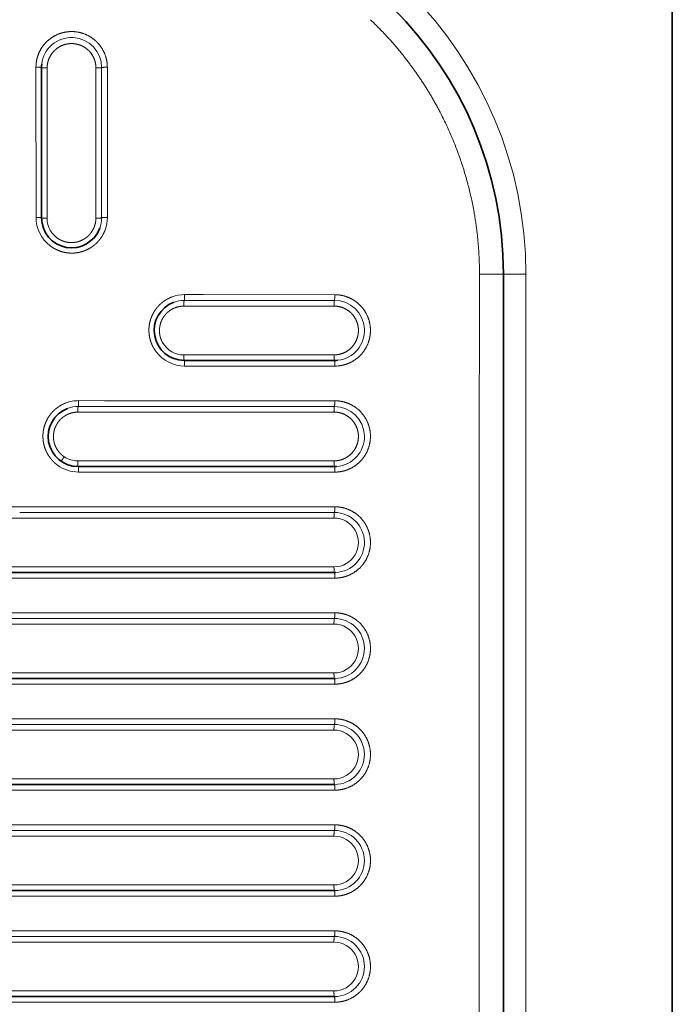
# Model space of a CAD drawing. Extents: x 117 to 1015, y -24 to 896.
# Tile 23 of 24: x 821 to 995, y 481 to 743. Entities that reach past the tile are written whole.
import ezdxf
from ezdxf.enums import TextEntityAlignment as Align

# ---------------------------------------------------------------- set-up
doc = ezdxf.new("R2010")
doc.units = 0
doc.layers.get('0').update_dxf_attribs({"lineweight": 13})
doc.styles.get("Standard").update_dxf_attribs({"font": 'isocp.shx'})
doc.dimstyles.get("Standard").update_dxf_attribs({"dimtxt": 2.5, "dimasz": 2.5, "dimexe": 1.25, "dimexo": 0.625, "dimtad": 1, "dimcen": 2.5, "dimadec": 0, "dimazin": 0, "dimtfac": 1, "dimtmove": 0, "dimatfit": 0, "dimfxl": 0, "dimarcsym": 0})

# ---------------------------------------------------------------- blocks, each defined once
blk = doc.blocks.new('*D')
at = {"color": 7, "lineweight": 13}
for p, q in [((222.5, 820.5), (131.37, 820.5)), ((133.37, 20.5), (133.37, 820.5)), ((524.07, 494.39), (625.89, 387.57)), ((194.5, 48.5), (194.5, -23.6)), ((994.5, 48.5), (994.5, -23.6)), ((222.5, 20.5), (131.37, 20.5)), ((194.5, -21.6), (994.5, -21.6))]:
    blk.add_line(p, q, dxfattribs=at)
for points in [[(133.89, 818.57), (133.37, 820.5), (132.85, 818.57)], [(564.81, 452.39), (563.11, 453.43), (564.06, 451.68)], [(624.19, 388.61), (625.89, 387.57), (624.94, 389.32)], [(132.85, 22.43), (133.37, 20.5), (133.89, 22.43)], [(196.43, -21.08), (194.5, -21.6), (196.43, -22.12)], [(992.57, -22.12), (994.5, -21.6), (992.57, -21.08)]]:
    blk.add_lwpolyline(points, dxfattribs=at)
for s, rotation, p, p2 in [('%%c', 313.6296, (525.52, 495.77), (532.6, 488.33)), ('91', 313.6296, (533.29, 487.61), (551.98, 468)), ('800', 90, (131.37, 399.48), (131.37, 441.52))]:
    blk.add_text(s, height=14, rotation=rotation, dxfattribs=at).set_placement(p, p2, align=Align.FIT)
blk.add_text('800', height=14, dxfattribs=at).set_placement((573.48, -19.6), (615.52, -19.6), align=Align.FIT)
blk = doc.blocks.new('BLOCK8')
at = {"color": 7, "lineweight": 35}
for p, q in [((400, 370), (400, -370)), ((232, 270), (232, 310)), ((355, -255), (355, 255)), ((310, 232), (270, 232)), ((310, 203.76), (241.76, 203.76)), ((310, 175.53), (213.53, 175.53)), ((310, 147.29), (185.29, 147.29)), ((310, 119.06), (157.06, 119.06)), ((310, 90.82), (129.56, 90.82)), ((310, 62.59), (102.73, 62.59))]:
    blk.add_line(p, q, dxfattribs=at)
at = {"color": 7, "lineweight": 13}
for p, q in [((230.51, 310.1), (230.52, 270.11)), ((233.48, 269.89), (233.49, 309.9)), ((246.48, 309.9), (246.47, 272.46)), ((248, 274.99), (248, 310)), ((249.53, 275.1), (249.52, 310.1)), ((361, -255), (361, 255)), ((310.1, 249.52), (275.1, 249.53)), ((274.99, 248), (310, 248)), ((272.46, 246.47), (309.9, 246.48)), ((309.9, 233.49), (269.89, 233.48)), ((270.11, 230.52), (310.1, 230.51)), ((310.1, 221.27), (251.35, 221.29)), ((248.51, 218.25), (309.89, 218.26)), ((251.24, 219.76), (310, 219.76)), ((309.89, 205.26), (241.65, 205.25)), ((241.88, 202.28), (310.11, 202.27)), ((226.18, 191.53), (310, 191.53)), ((310.11, 193.04), (226.29, 193.05)), ((223.35, 190.01), (309.89, 190.02)), ((309.89, 177.03), (213.41, 177.02)), ((213.65, 174.04), (310.11, 174.03)), ((200.38, 163.29), (310, 163.29)), ((310.11, 164.8), (200.5, 164.81)), ((197.48, 161.78), (309.89, 161.79)), ((185.42, 148.78), (309.89, 148.79)), ((185.42, 145.81), (310.11, 145.8)), ((310.12, 136.56), (174.24, 136.57)), ((174.11, 135.06), (310, 135.06)), ((171.18, 133.55), (309.88, 133.56)), ((158.96, 120.55), (309.88, 120.56)), ((157.19, 117.57), (310.12, 117.56)), ((310.12, 108.33), (147.68, 108.33)), ((144.59, 105.32), (309.88, 105.32)), ((147.55, 106.82), (310, 106.82)), ((132.28, 92.32), (309.88, 92.32)), ((129.69, 89.33), (310.12, 89.33)), ((310.12, 80.09), (120.93, 80.1)), ((117.82, 77.08), (309.88, 77.09)), ((120.8, 78.59), (310, 78.59)), ((105.45, 64.09), (309.88, 64.09)), ((102.86, 61.09), (310.12, 61.09))]:
    blk.add_line(p, q, dxfattribs=at)
at = {"color": 7, "lineweight": 13, "ltscale": 0.060858}
for p, q in [((248, 272.56), (248, 274.99)), ((272.56, 248), (274.99, 248))]:
    blk.add_line(p, q, dxfattribs=at)
at = {"color": 7, "lineweight": 13, "ltscale": 0.060952}
for p, q in [((249.53, 272.66), (249.53, 275.1)), ((275.1, 249.53), (272.66, 249.53))]:
    blk.add_line(p, q, dxfattribs=at)
at = {"color": 7, "lineweight": 13, "ltscale": 0.063945}
blk.add_line((246.47, 272.46), (246.47, 269.9), dxfattribs=at)
at = {"color": 7, "lineweight": 13, "ltscale": 0.064046}
blk.add_line((248, 270), (248, 272.56), dxfattribs=at)
at = {"color": 7, "lineweight": 13, "ltscale": 0.064146}
blk.add_line((249.53, 270.09), (249.53, 272.66), dxfattribs=at)
at = {"color": 7, "lineweight": 13, "ltscale": 0.15}
blk.add_line((361, 255), (355, 255), dxfattribs=at)
at = {"color": 7, "lineweight": 13, "ltscale": 0.064136}
blk.add_line((272.66, 249.53), (270.09, 249.53), dxfattribs=at)
at = {"color": 7, "lineweight": 13, "ltscale": 0.064036}
blk.add_line((270, 248), (272.56, 248), dxfattribs=at)
at = {"color": 7, "lineweight": 13, "ltscale": 0.063937}
blk.add_line((269.9, 246.47), (272.46, 246.47), dxfattribs=at)
at = {"color": 7, "lineweight": 13, "ltscale": 0.171734}
blk.add_line((248.73, 221.29), (241.86, 221.3), dxfattribs=at)
at = {"color": 7, "lineweight": 13, "ltscale": 0.065548}
blk.add_line((251.35, 221.29), (248.73, 221.29), dxfattribs=at)
at = {"color": 7, "lineweight": 13, "ltscale": 0.171196}
blk.add_line((241.66, 218.23), (248.51, 218.25), dxfattribs=at)
at = {"color": 7, "lineweight": 13, "ltscale": 0.171465}
blk.add_line((241.76, 219.76), (248.62, 219.76), dxfattribs=at)
at = {"color": 7, "lineweight": 13, "ltscale": 0.065447}
blk.add_line((248.62, 219.76), (251.24, 219.76), dxfattribs=at)
at = {"color": 7, "lineweight": 13, "ltscale": 0.067977}
blk.add_line((226.29, 193.05), (223.57, 193.05), dxfattribs=at)
at = {"color": 7, "lineweight": 35, "ltscale": 0.00552}
blk.add_line((310.22, 147.3), (310, 147.29), dxfattribs=at)
at = {"color": 7, "lineweight": 13, "ltscale": 0.006555}
blk.add_line((310.11, 145.8), (310.38, 145.8), dxfattribs=at)
at = {"color": 7, "lineweight": 35, "ltscale": 0.00356}
blk.add_line((310.14, 119.06), (310, 119.06), dxfattribs=at)
at = {"color": 7, "lineweight": 13, "ltscale": 0.004227}
blk.add_line((310.12, 117.56), (310.29, 117.56), dxfattribs=at)
at = {"color": 7, "lineweight": 13, "ltscale": 0.002732}
blk.add_line((310.12, 89.33), (310.23, 89.33), dxfattribs=at)
at = {"color": 7, "lineweight": 13}
for centre, radius, start, end in [((255, 255), 106, 0, 90), ((256.23, 256.23), 91.88, 43.6055, 46.3952), ((240, 310), 8, 0.0204, 173.5252), ((240.01, 310.11), 9.5, 173.5652, 180.0138), ((240.02, 270.11), 9.5, 180.0181, 233.0374), ((239.98, 269.89), 6.5, 179.9851, 239.1372), ((240, 270), 8, 339.4945, 359.997), ((240.04, 270.08), 9.49, 339.568, 0.087), ((270.08, 240.04), 9.49, 89.9108, 110.4319), ((270, 240), 7.99, 90.0022, 110.5034), ((310, 240), 8, 276.4742, 89.98), ((269.89, 239.98), 6.5, 210.8601, 270.0148), ((270.11, 240.02), 9.5, 216.9608, 269.9819), ((310.11, 240.01), 9.5, 269.9862, 276.4344), ((241.84, 211.81), 9.49, 89.9111, 110.6926), ((241.76, 211.76), 8, 90.0146, 110.7518), ((310, 211.76), 8, 273.8082, 89.9735), ((241.65, 211.75), 6.5, 236.064, 270.009), ((241.88, 211.78), 9.5, 233.5842, 269.9905), ((310.11, 211.77), 9.5, 269.9915, 273.7691), ((310, 183.53), 8, 272.4434, 89.9698), ((309.89, 183.53), 6.5, 269.9835, 90.0039), ((310.11, 183.53), 9.5, 269.9946, 272.4048), ((310, 155.29), 8, 271.6163, 89.9674), ((309.89, 155.29), 6.5, 269.9877, 90.0041), ((309.99, 127.06), 8, 271.0557, 89.9658), ((309.88, 127.06), 6.5, 269.9903, 90.0042), ((309.88, 98.82), 6.5, 269.9921, 90.0043), ((309.99, 98.82), 8, 270.6953, 89.9647), ((309.88, 70.59), 6.5, 269.9933, 90.0044), ((309.99, 70.59), 8, 270.4369, 89.9639)]:
    blk.add_arc(centre, radius, start, end, dxfattribs=at)
at = {"color": 7, "lineweight": 35}
for centre, radius, start, end in [((255, 255), 100, 0, 90), ((240, 310), 8, 173.5537, 180), ((240, 270), 8, 180, 339.4931), ((270, 240), 8, 110.5032, 269.9998), ((310, 240), 8, 270, 276.4459), ((241.76, 211.76), 8, 110.7645, 270), ((310, 211.76), 8, 270, 273.7767), ((310, 183.53), 8, 270, 272.4099)]:
    blk.add_arc(centre, radius, start, end, dxfattribs=at)
at = {"color": 7, "lineweight": 13}
for points, knots in [([(249.52, 310.1), (249.52, 311.11), (249.38, 312.11), (249.11, 313.1), (248.32, 314.98), (247.06, 316.58), (246.33, 317.29), (244.7, 318.51), (242.8, 319.26), (241.81, 319.5), (239.78, 319.73), (237.77, 319.41), (236.79, 319.12), (234.93, 318.28), (233.36, 316.99), (232.66, 316.25), (231.66, 314.84), (231, 313.24), (230.79, 312.57), (230.65, 311.87), (230.57, 311.17)], [0, 0, 0, 0, 0, 0, 7.172348, 7.172348, 7.172348, 14.343286, 14.343286, 14.343286, 21.512141, 21.512141, 21.512141, 28.678941, 28.678941, 28.678941, 35.846486, 35.846486, 35.846486, 40.864471, 40.864471, 40.864471, 40.864471, 40.864471, 40.864471]), ([(322.76, 319.6), (328.87, 313.22), (334.22, 306.12), (338.7, 298.41), (344.4, 285.22), (347.48, 271.25), (348.27, 265.85), (348.65, 260.42), (348.64, 254.98)], [0, 0, 0, 0, 0, 0, 62.461944, 62.461944, 62.461944, 100.908255, 100.908255, 100.908255, 100.908255, 100.908255, 100.908255]), ([(246.48, 309.9), (246.48, 310.57), (246.4, 311.24), (246.23, 311.89), (245.72, 313.14), (244.91, 314.22), (244.44, 314.7), (243.39, 315.54), (242.15, 316.08), (241.5, 316.27), (240.17, 316.48), (238.83, 316.35), (238.17, 316.19), (236.91, 315.72), (235.81, 314.94), (235.31, 314.49), (234.4, 313.4), (233.81, 312.1), (233.59, 311.38), (233.49, 310.64), (233.49, 309.9)], [0, 0, 0, 0, 0, 0, 5.161311, 5.161311, 5.161311, 10.321282, 10.321282, 10.321282, 15.476498, 15.476498, 15.476498, 20.633529, 20.633529, 20.633529, 25.794104, 25.794104, 25.794104, 31.523332, 31.523332, 31.523332, 31.523332, 31.523332, 31.523332]), ([(232, 310), (232, 310.01), (231.99, 310.02), (231.96, 310.03), (231.86, 310.05), (231.69, 310.07), (231.56, 310.07), (231.29, 310.09), (230.99, 310.1), (230.83, 310.1), (230.67, 310.1), (230.51, 310.1)], [0, 0, 0, 0, 0, 0, 0.662438, 0.662438, 0.662438, 1.80404, 1.80404, 1.80404, 2.958773, 2.958773, 2.958773, 2.958773, 2.958773, 2.958773]), ([(232, 310), (232, 309.99), (232.01, 309.98), (232.04, 309.97), (232.14, 309.95), (232.31, 309.93), (232.44, 309.93), (232.71, 309.91), (233.01, 309.9), (233.17, 309.9), (233.33, 309.9), (233.49, 309.9)], [0, 0, 0, 0, 0, 0, 0.663096, 0.663096, 0.663096, 1.805462, 1.805462, 1.805462, 2.960827, 2.960827, 2.960827, 2.960827, 2.960827, 2.960827]), ([(248, 310), (248, 309.99), (247.98, 309.98), (247.95, 309.97), (247.82, 309.95), (247.59, 309.93), (247.41, 309.92), (247.12, 309.91), (246.81, 309.9), (246.7, 309.9), (246.59, 309.9), (246.48, 309.9)], [0, 0, 0, 0, 0, 0, 0.679504, 0.679504, 0.679504, 2.118585, 2.118585, 2.118585, 2.898549, 2.898549, 2.898549, 2.898549, 2.898549, 2.898549]), ([(248, 310), (248, 310.01), (248.02, 310.02), (248.05, 310.02), (248.18, 310.05), (248.41, 310.07), (248.59, 310.08), (248.88, 310.09), (249.19, 310.09), (249.3, 310.1), (249.41, 310.1), (249.52, 310.1)], [0, 0, 0, 0, 0, 0, 0.704149, 0.704149, 0.704149, 2.181796, 2.181796, 2.181796, 2.975181, 2.975181, 2.975181, 2.975181, 2.975181, 2.975181]), ([(232, 270), (232, 270.01), (231.99, 270.02), (231.96, 270.03), (231.86, 270.05), (231.69, 270.07), (231.57, 270.08), (231.29, 270.09), (230.99, 270.1), (230.84, 270.11), (230.68, 270.11), (230.52, 270.11)], [0, 0, 0, 0, 0, 0, 0.659158, 0.659158, 0.659158, 1.794679, 1.794679, 1.794679, 2.943593, 2.943593, 2.943593, 2.943593, 2.943593, 2.943593]), ([(232, 270), (232, 269.99), (232.01, 269.98), (232.04, 269.97), (232.14, 269.95), (232.31, 269.93), (232.43, 269.92), (232.71, 269.91), (233.01, 269.9), (233.16, 269.89), (233.32, 269.89), (233.48, 269.89)], [0, 0, 0, 0, 0, 0, 0.649078, 0.649078, 0.649078, 1.770737, 1.770737, 1.770737, 2.910039, 2.910039, 2.910039, 2.910039, 2.910039, 2.910039]), ([(236.64, 264.31), (236.91, 264.16), (237.18, 264.01), (237.48, 263.88), (238.1, 263.65), (238.79, 263.49), (239.15, 263.43), (239.81, 263.38), (240.53, 263.41), (240.83, 263.45), (241.28, 263.52), (241.76, 263.65), (241.91, 263.7), (242.18, 263.79), (242.46, 263.9), (242.59, 263.95), (242.85, 264.07), (243.1, 264.21), (243.22, 264.27), (243.43, 264.4), (243.63, 264.53), (243.71, 264.59), (243.87, 264.71), (244.03, 264.83), (244.11, 264.89), (244.3, 265.06), (244.49, 265.23), (244.6, 265.34), (244.8, 265.55), (244.99, 265.77), (245.08, 265.88), (245.27, 266.14), (245.44, 266.39), (245.53, 266.54), (245.66, 266.76), (245.77, 266.97), (245.81, 267.04), (245.88, 267.19), (245.94, 267.34), (245.97, 267.41), (246.07, 267.66), (246.15, 267.89), (246.2, 268.06), (246.3, 268.4), (246.37, 268.73), (246.4, 268.9), (246.44, 269.21), (246.46, 269.51), (246.47, 269.64), (246.47, 269.77), (246.47, 269.9)], [0, 0, 0, 0, 0, 0, 3.500886, 3.500886, 3.500886, 7.118526, 7.118526, 7.118526, 9.593431, 9.593431, 9.593431, 10.614456, 10.614456, 10.614456, 11.526258, 11.526258, 11.526258, 12.303108, 12.303108, 12.303108, 12.84074, 12.84074, 12.84074, 13.384031, 13.384031, 13.384031, 14.179367, 14.179367, 14.179367, 14.964559, 14.964559, 14.964559, 16.023879, 16.023879, 16.023879, 16.594902, 16.594902, 16.594902, 17.165925, 17.165925, 17.165925, 18.534442, 18.534442, 18.534442, 20.103752, 20.103752, 20.103752, 21.401207, 21.401207, 21.401207, 21.401207, 21.401207, 21.401207]), ([(248, 270), (248, 269.99), (247.98, 269.98), (247.96, 269.97), (247.85, 269.95), (247.69, 269.94), (247.56, 269.93), (247.28, 269.91), (246.97, 269.9), (246.8, 269.9), (246.64, 269.9), (246.47, 269.9)], [0, 0, 0, 0, 0, 0, 0.587863, 0.587863, 0.587863, 1.671946, 1.671946, 1.671946, 2.833364, 2.833364, 2.833364, 2.833364, 2.833364, 2.833364]), ([(248, 270), (248, 270.01), (248.02, 270.01), (248.04, 270.02), (248.15, 270.04), (248.31, 270.06), (248.44, 270.07), (248.72, 270.08), (249.04, 270.09), (249.2, 270.09), (249.37, 270.09), (249.53, 270.09)], [0, 0, 0, 0, 0, 0, 0.63232, 0.63232, 0.63232, 1.780411, 1.780411, 1.780411, 2.987346, 2.987346, 2.987346, 2.987346, 2.987346, 2.987346]), ([(234.31, 262.52), (234.92, 262.06), (235.6, 261.65), (236.33, 261.29), (237.61, 260.84), (239.08, 260.62), (239.68, 260.57), (240.62, 260.58), (241.66, 260.72), (242.01, 260.79), (242.69, 260.95), (243.4, 261.2), (243.71, 261.32), (244.18, 261.53), (244.66, 261.79), (244.8, 261.87), (245.14, 262.07), (245.48, 262.3), (245.68, 262.44), (246.07, 262.74), (246.45, 263.07), (246.63, 263.24), (246.95, 263.56), (247.25, 263.9), (247.37, 264.04), (247.63, 264.37), (247.86, 264.7), (247.98, 264.87), (248.21, 265.24), (248.41, 265.6), (248.51, 265.78), (248.66, 266.08), (248.79, 266.39), (248.84, 266.51), (248.89, 266.64), (248.94, 266.76)], [0, 0, 0, 0, 0, 0, 8.26002, 8.26002, 8.26002, 13.381488, 13.381488, 13.381488, 16.037638, 16.037638, 16.037638, 18.179419, 18.179419, 18.179419, 19.095495, 19.095495, 19.095495, 20.346478, 20.346478, 20.346478, 21.6653, 21.6653, 21.6653, 22.689851, 22.689851, 22.689851, 23.932789, 23.932789, 23.932789, 25.221135, 25.221135, 25.221135, 26.164173, 26.164173, 26.164173, 26.164173, 26.164173, 26.164173]), ([(348.64, 254.98), (348.63, 251.58), (348.63, 248.18), (348.62, 244.78), (348.61, 239.58), (348.61, 234.38), (348.61, 233.06), (348.6, 229.58), (348.6, 226.11), (348.6, 224.43), (348.6, 221.88), (348.59, 219.31), (348.59, 218.49), (348.59, 215.03), (348.59, 211.58), (348.58, 208.99), (348.58, 201.1), (348.57, 193.21), (348.57, 187.91), (348.56, 174.38), (348.56, 160.85), (348.56, 153.96), (348.55, 140.63), (348.55, 127.29), (348.55, 122.18), (348.55, 111.8), (348.54, 101.43), (348.54, 96.93), (348.54, 64.44), (348.54, 31.95), (348.54, 4.72), (348.54, -23.65), (348.54, -52.01), (348.54, -53.15), (348.54, -55.42), (348.54, -57.68), (348.54, -58.82), (348.54, -68.95), (348.54, -79.05), (348.54, -87.86), (348.54, -99.01), (348.55, -110.21), (348.55, -112.44), (348.55, -116.98), (348.55, -121.53), (348.55, -123.43), (348.55, -143.6), (348.56, -163.77), (348.57, -181.62), (348.58, -202.06), (348.6, -222.5), (348.6, -224.67), (348.6, -229.78), (348.61, -234.89), (348.61, -237.41), (348.62, -242.37), (348.63, -247.33), (348.63, -250.08), (348.64, -252.53), (348.64, -254.98)], [0, 0, 0, 0, 0, 0, 24.046311, 24.046311, 24.046311, 36.741149, 36.741149, 36.741149, 48.764347, 48.764347, 48.764347, 54.909738, 54.909738, 54.909738, 73.177999, 73.177999, 73.177999, 110.670151, 110.670151, 110.670151, 168.797344, 168.797344, 168.797344, 204.899752, 204.899752, 204.899752, 242.082634, 242.082634, 242.082634, 434.534119, 434.534119, 434.534119, 442.552884, 442.552884, 442.552884, 450.57165, 450.57165, 450.57165, 514.16803, 514.16803, 514.16803, 529.963073, 529.963073, 529.963073, 546.344856, 546.344856, 546.344856, 672.490271, 672.490271, 672.490271, 690.828801, 690.828801, 690.828801, 708.573779, 708.573779, 708.573779, 725.900458, 725.900458, 725.900458, 725.900458, 725.900458, 725.900458]), ([(355, 255), (355, 255), (354.92, 255), (354.76, 254.99), (354.12, 254.99), (353.07, 254.99), (352.29, 254.99), (351.09, 254.98), (349.84, 254.98), (349.44, 254.98), (349.04, 254.98), (348.64, 254.98)], [0, 0, 0, 0, 0, 0, 3.145496, 3.145496, 3.145496, 9.253814, 9.253814, 9.253814, 12.115264, 12.115264, 12.115264, 12.115264, 12.115264, 12.115264]), ([(270.09, 249.53), (270.09, 249.23), (270.09, 248.92), (270.08, 248.61), (270.06, 248.26), (270.03, 248.07), (270.02, 248.04), (270.01, 248.01), (270, 248), (270, 248), (270, 248), (270, 248)], [0, 0, 0, 0, 0, 0, 2.233351, 2.233351, 2.233351, 2.879404, 2.879404, 2.879404, 2.973743, 2.973743, 2.973743, 2.973743, 2.973743, 2.973743]), ([(310.1, 249.52), (310.1, 249.21), (310.09, 248.9), (310.08, 248.6), (310.06, 248.25), (310.03, 248.07), (310.02, 248.03), (310.01, 248.01), (310, 248), (310, 248), (310, 248), (310, 248)], [0, 0, 0, 0, 0, 0, 2.225284, 2.225284, 2.225284, 2.868869, 2.868869, 2.868869, 2.962682, 2.962682, 2.962682, 2.962682, 2.962682, 2.962682]), ([(311.17, 230.57), (312.17, 230.68), (313.16, 230.93), (314.11, 231.31), (315.88, 232.31), (317.34, 233.73), (317.96, 234.54), (318.99, 236.3), (319.52, 238.27), (319.65, 239.28), (319.64, 241.32), (319.1, 243.28), (318.7, 244.22), (317.66, 245.98), (316.2, 247.4), (315.38, 248.01), (313.86, 248.84), (312.21, 249.32), (311.51, 249.45), (310.8, 249.52), (310.1, 249.52)], [0, 0, 0, 0, 0, 0, 7.171958, 7.171958, 7.171958, 14.339154, 14.339154, 14.339154, 21.505575, 21.505575, 21.505575, 28.674295, 28.674295, 28.674295, 35.845706, 35.845706, 35.845706, 40.864476, 40.864476, 40.864476, 40.864476, 40.864476, 40.864476]), ([(266.76, 248.94), (266.48, 248.83), (266.18, 248.71), (265.86, 248.56), (265.3, 248.26), (264.73, 247.89), (264.46, 247.7), (264.11, 247.43), (263.76, 247.13), (263.68, 247.05), (263.5, 246.89), (263.33, 246.72), (263.25, 246.63), (263.08, 246.45), (262.91, 246.26), (262.82, 246.16), (262.65, 245.96), (262.5, 245.75), (262.42, 245.65), (262.24, 245.39), (262.07, 245.13), (261.97, 244.98), (261.77, 244.64), (261.59, 244.29), (261.5, 244.1), (261.22, 243.48), (261.01, 242.87), (260.89, 242.45), (260.62, 241.24), (260.56, 240.13), (260.58, 239.44), (260.78, 237.82), (261.25, 236.42), (261.61, 235.65), (262.04, 234.95), (262.52, 234.31)], [0, 0, 0, 0, 0, 0, 2.179238, 2.179238, 2.179238, 3.99256, 3.99256, 3.99256, 4.614926, 4.614926, 4.614926, 5.237291, 5.237291, 5.237291, 5.914211, 5.914211, 5.914211, 6.594234, 6.594234, 6.594234, 7.563384, 7.563384, 7.563384, 8.801249, 8.801249, 8.801249, 11.629657, 11.629657, 11.629657, 17.529512, 17.529512, 17.529512, 26.108889, 26.108889, 26.108889, 26.108889, 26.108889, 26.108889]), ([(270, 248), (269.99, 248), (269.98, 247.98), (269.97, 247.96), (269.95, 247.85), (269.94, 247.69), (269.93, 247.56), (269.91, 247.28), (269.9, 246.97), (269.9, 246.8), (269.9, 246.64), (269.9, 246.47)], [0, 0, 0, 0, 0, 0, 0.587982, 0.587982, 0.587982, 1.672232, 1.672232, 1.672232, 2.833766, 2.833766, 2.833766, 2.833766, 2.833766, 2.833766]), ([(310, 248), (309.99, 248), (309.98, 247.98), (309.97, 247.95), (309.95, 247.82), (309.93, 247.59), (309.92, 247.41), (309.91, 247.12), (309.9, 246.81), (309.9, 246.7), (309.9, 246.59), (309.9, 246.48)], [0, 0, 0, 0, 0, 0, 0.679515, 0.679515, 0.679515, 2.118613, 2.118613, 2.118613, 2.898584, 2.898584, 2.898584, 2.898584, 2.898584, 2.898584]), ([(264.31, 236.64), (264.07, 237.04), (263.87, 237.48), (263.69, 237.93), (263.51, 238.6), (263.42, 239.34), (263.41, 239.54), (263.39, 239.88), (263.4, 240.23), (263.41, 240.38), (263.44, 240.68), (263.48, 240.99), (263.51, 241.14), (263.59, 241.56), (263.72, 242), (263.81, 242.27), (263.98, 242.68), (264.2, 243.1), (264.27, 243.22), (264.4, 243.43), (264.53, 243.63), (264.59, 243.71), (264.71, 243.88), (264.84, 244.04), (264.9, 244.12), (265.07, 244.32), (265.25, 244.51), (265.36, 244.62), (265.58, 244.83), (265.81, 245.02), (265.92, 245.11), (266.19, 245.3), (266.45, 245.48), (266.6, 245.57), (267.1, 245.85), (267.58, 246.06), (267.92, 246.17), (268.53, 246.34), (269.11, 246.43), (269.38, 246.46), (269.64, 246.47), (269.9, 246.47)], [0, 0, 0, 0, 0, 0, 4.755311, 4.755311, 4.755311, 6.416301, 6.416301, 6.416301, 7.576897, 7.576897, 7.576897, 8.685607, 8.685607, 8.685607, 10.553685, 10.553685, 10.553685, 11.322331, 11.322331, 11.322331, 11.860221, 11.860221, 11.860221, 12.403071, 12.403071, 12.403071, 13.208473, 13.208473, 13.208473, 13.997965, 13.997965, 13.997965, 15.058193, 15.058193, 15.058193, 17.518327, 17.518327, 17.518327, 19.868562, 19.868562, 19.868562, 19.868562, 19.868562, 19.868562]), ([(309.9, 246.48), (310.57, 246.48), (311.24, 246.4), (311.89, 246.23), (313.14, 245.72), (314.22, 244.91), (314.71, 244.44), (315.54, 243.38), (316.09, 242.15), (316.28, 241.5), (316.48, 240.16), (316.35, 238.82), (316.19, 238.17), (315.72, 236.9), (314.94, 235.8), (314.48, 235.3), (313.39, 234.39), (312.09, 233.8), (311.38, 233.59), (310.64, 233.49), (309.9, 233.49)], [0, 0, 0, 0, 0, 0, 4.750055, 4.750055, 4.750055, 9.493966, 9.493966, 9.493966, 14.236068, 14.236068, 14.236068, 18.977981, 18.977981, 18.977981, 23.724964, 23.724964, 23.724964, 28.972378, 28.972378, 28.972378, 28.972378, 28.972378, 28.972378]), ([(270, 232), (269.99, 232), (269.98, 232.01), (269.97, 232.04), (269.95, 232.14), (269.93, 232.31), (269.92, 232.43), (269.91, 232.71), (269.9, 233.01), (269.89, 233.16), (269.89, 233.32), (269.89, 233.48)], [0, 0, 0, 0, 0, 0, 0.649078, 0.649078, 0.649078, 1.770739, 1.770739, 1.770739, 2.910043, 2.910043, 2.910043, 2.910043, 2.910043, 2.910043]), ([(310, 232), (309.99, 232), (309.98, 232.01), (309.97, 232.04), (309.95, 232.14), (309.93, 232.31), (309.93, 232.44), (309.91, 232.71), (309.9, 233.01), (309.9, 233.17), (309.9, 233.33), (309.9, 233.49)], [0, 0, 0, 0, 0, 0, 0.658936, 0.658936, 0.658936, 1.795665, 1.795665, 1.795665, 2.946963, 2.946963, 2.946963, 2.946963, 2.946963, 2.946963]), ([(270.11, 230.52), (270.11, 230.82), (270.1, 231.12), (270.09, 231.42), (270.07, 231.76), (270.03, 231.94), (270.02, 231.97), (270.01, 231.99), (270, 232), (270, 232), (270, 232), (270, 232)], [0, 0, 0, 0, 0, 0, 2.197936, 2.197936, 2.197936, 2.834418, 2.834418, 2.834418, 2.927276, 2.927276, 2.927276, 2.927276, 2.927276, 2.927276]), ([(310.1, 230.51), (310.1, 230.82), (310.1, 231.12), (310.09, 231.42), (310.06, 231.76), (310.03, 231.94), (310.02, 231.97), (310.01, 231.99), (310, 232), (310, 232), (310, 232), (310, 232)], [0, 0, 0, 0, 0, 0, 2.209232, 2.209232, 2.209232, 2.848987, 2.848987, 2.848987, 2.942369, 2.942369, 2.942369, 2.942369, 2.942369, 2.942369]), ([(238.49, 220.69), (238.34, 220.63), (238.19, 220.57), (238.04, 220.51), (237.6, 220.31), (237.16, 220.07), (236.87, 219.91), (236.38, 219.58), (235.9, 219.21), (235.7, 219.05), (235.32, 218.71), (234.95, 218.34), (234.77, 218.14), (234.47, 217.79), (234.19, 217.42), (234.07, 217.26), (233.82, 216.88), (233.59, 216.5), (233.48, 216.3), (233.26, 215.87), (233.08, 215.44), (232.99, 215.23), (232.83, 214.79), (232.71, 214.36), (232.65, 214.15), (232.54, 213.69), (232.46, 213.24), (232.43, 213), (232.38, 212.52), (232.36, 212.05), (232.36, 211.81), (232.37, 211.31), (232.41, 210.82), (232.44, 210.57), (232.56, 209.76), (232.76, 208.99), (232.94, 208.49), (233.35, 207.52), (233.86, 206.64), (234.15, 206.23), (234.7, 205.52), (235.33, 204.89), (235.62, 204.62), (235.92, 204.37), (236.24, 204.14)], [0, 0, 0, 0, 0, 0, 0.999594, 0.999594, 0.999594, 2.93256, 2.93256, 2.93256, 4.249978, 4.249978, 4.249978, 5.594723, 5.594723, 5.594723, 6.636588, 6.636588, 6.636588, 7.992177, 7.992177, 7.992177, 9.349329, 9.349329, 9.349329, 10.80387, 10.80387, 10.80387, 12.440607, 12.440607, 12.440607, 14.256107, 14.256107, 14.256107, 16.283743, 16.283743, 16.283743, 20.960886, 20.960886, 20.960886, 25.701748, 25.701748, 25.701748, 29.46123, 29.46123, 29.46123, 29.46123, 29.46123, 29.46123]), ([(241.86, 221.3), (241.86, 220.99), (241.85, 220.68), (241.84, 220.38), (241.82, 220.03), (241.79, 219.84), (241.78, 219.8), (241.78, 219.78), (241.77, 219.77), (241.77, 219.77), (241.76, 219.76), (241.76, 219.76)], [0, 0, 0, 0, 0, 0, 2.233633, 2.233633, 2.233633, 2.879786, 2.879786, 2.879786, 2.974151, 2.974151, 2.974151, 2.974151, 2.974151, 2.974151]), ([(310.1, 221.27), (310.1, 220.97), (310.1, 220.66), (310.09, 220.36), (310.06, 220.01), (310.03, 219.83), (310.02, 219.8), (310.01, 219.77), (310, 219.77), (310, 219.77), (310, 219.76), (310, 219.76)], [0, 0, 0, 0, 0, 0, 2.222608, 2.222608, 2.222608, 2.865543, 2.865543, 2.865543, 2.959247, 2.959247, 2.959247, 2.959247, 2.959247, 2.959247]), ([(310.74, 202.29), (311.74, 202.36), (312.74, 202.56), (313.71, 202.89), (315.52, 203.81), (317.04, 205.16), (317.7, 205.94), (318.81, 207.65), (319.43, 209.59), (319.61, 210.6), (319.69, 212.63), (319.25, 214.62), (318.89, 215.58), (317.93, 217.38), (316.54, 218.86), (315.75, 219.51), (314.2, 220.46), (312.48, 221.02), (311.69, 221.19), (310.9, 221.27), (310.1, 221.27)], [0, 0, 0, 0, 0, 0, 7.172439, 7.172439, 7.172439, 14.340256, 14.340256, 14.340256, 21.506131, 21.506131, 21.506131, 28.673, 28.673, 28.673, 35.843761, 35.843761, 35.843761, 41.489229, 41.489229, 41.489229, 41.489229, 41.489229, 41.489229]), ([(238.02, 206.35), (237.34, 206.81), (236.75, 207.37), (236.23, 208.02), (235.67, 209.02), (235.33, 210.2), (235.27, 210.51), (235.19, 210.99), (235.16, 211.5), (235.16, 211.67), (235.16, 211.99), (235.19, 212.32), (235.2, 212.48), (235.25, 212.79), (235.31, 213.11), (235.35, 213.27), (235.42, 213.56), (235.52, 213.86), (235.57, 214), (235.68, 214.28), (235.81, 214.55), (235.87, 214.69), (235.99, 214.91), (236.13, 215.13), (236.18, 215.22), (236.3, 215.4), (236.43, 215.58), (236.5, 215.67), (236.63, 215.85), (236.78, 216.02), (236.85, 216.1), (237.01, 216.26), (237.16, 216.42), (237.25, 216.5), (237.45, 216.68), (237.66, 216.86), (237.79, 216.95), (238.09, 217.17), (238.4, 217.35), (238.56, 217.45), (239.11, 217.73), (239.65, 217.93), (239.99, 218.03), (240.55, 218.15), (241.08, 218.21), (241.28, 218.23), (241.48, 218.23), (241.66, 218.23)], [0, 0, 0, 0, 0, 0, 7.766096, 7.766096, 7.766096, 10.463019, 10.463019, 10.463019, 11.709374, 11.709374, 11.709374, 12.857221, 12.857221, 12.857221, 13.88933, 13.88933, 13.88933, 14.804159, 14.804159, 14.804159, 15.640476, 15.640476, 15.640476, 16.217211, 16.217211, 16.217211, 16.793946, 16.793946, 16.793946, 17.373915, 17.373915, 17.373915, 17.953883, 17.953883, 17.953883, 18.826058, 18.826058, 18.826058, 19.952822, 19.952822, 19.952822, 22.459607, 22.459607, 22.459607, 23.975865, 23.975865, 23.975865, 23.975865, 23.975865, 23.975865]), ([(241.76, 219.76), (241.75, 219.76), (241.75, 219.75), (241.74, 219.72), (241.72, 219.62), (241.7, 219.45), (241.69, 219.32), (241.68, 219.04), (241.67, 218.73), (241.67, 218.57), (241.66, 218.4), (241.66, 218.23)], [0, 0, 0, 0, 0, 0, 0.587541, 0.587541, 0.587541, 1.671281, 1.671281, 1.671281, 2.832424, 2.832424, 2.832424, 2.832424, 2.832424, 2.832424]), ([(310, 219.76), (309.99, 219.76), (309.98, 219.75), (309.97, 219.72), (309.94, 219.59), (309.92, 219.36), (309.91, 219.18), (309.9, 218.89), (309.9, 218.58), (309.89, 218.47), (309.89, 218.36), (309.89, 218.26)], [0, 0, 0, 0, 0, 0, 0.705834, 0.705834, 0.705834, 2.184398, 2.184398, 2.184398, 2.978113, 2.978113, 2.978113, 2.978113, 2.978113, 2.978113]), ([(309.89, 218.26), (310.56, 218.26), (311.23, 218.17), (311.89, 218), (313.14, 217.49), (314.22, 216.68), (314.7, 216.21), (315.54, 215.15), (316.08, 213.92), (316.27, 213.27), (316.48, 211.94), (316.34, 210.59), (316.19, 209.94), (315.71, 208.67), (314.93, 207.57), (314.47, 207.07), (313.38, 206.16), (312.09, 205.57), (311.37, 205.36), (310.63, 205.26), (309.89, 205.26)], [0, 0, 0, 0, 0, 0, 4.750656, 4.750656, 4.750656, 9.495629, 9.495629, 9.495629, 14.238664, 14.238664, 14.238664, 18.980863, 18.980863, 18.980863, 23.727627, 23.727627, 23.727627, 28.975852, 28.975852, 28.975852, 28.975852, 28.975852, 28.975852]), ([(237.3, 205.13), (237.29, 205.13), (237.29, 205.15), (237.3, 205.17), (237.34, 205.26), (237.42, 205.4), (237.48, 205.5), (237.61, 205.73), (237.77, 205.97), (237.85, 206.1), (237.94, 206.23), (238.02, 206.35)], [0, 0, 0, 0, 0, 0, 0.649454, 0.649454, 0.649454, 1.761465, 1.761465, 1.761465, 2.883719, 2.883719, 2.883719, 2.883719, 2.883719, 2.883719]), ([(241.76, 203.76), (241.75, 203.76), (241.74, 203.78), (241.73, 203.81), (241.71, 203.94), (241.68, 204.17), (241.67, 204.35), (241.66, 204.63), (241.65, 204.93), (241.65, 205.04), (241.65, 205.14), (241.65, 205.25)], [0, 0, 0, 0, 0, 0, 0.706378, 0.706378, 0.706378, 2.157061, 2.157061, 2.157061, 2.916475, 2.916475, 2.916475, 2.916475, 2.916475, 2.916475]), ([(310, 203.76), (309.99, 203.76), (309.98, 203.78), (309.97, 203.8), (309.95, 203.91), (309.93, 204.08), (309.92, 204.2), (309.91, 204.48), (309.9, 204.78), (309.89, 204.94), (309.89, 205.1), (309.89, 205.26)], [0, 0, 0, 0, 0, 0, 0.66078, 0.66078, 0.66078, 1.800839, 1.800839, 1.800839, 2.95518, 2.95518, 2.95518, 2.95518, 2.95518, 2.95518]), ([(241.88, 202.28), (241.88, 202.58), (241.87, 202.89), (241.86, 203.19), (241.84, 203.53), (241.8, 203.71), (241.79, 203.74), (241.78, 203.76), (241.77, 203.76), (241.77, 203.76), (241.77, 203.76), (241.76, 203.76)], [0, 0, 0, 0, 0, 0, 2.202544, 2.202544, 2.202544, 2.840461, 2.840461, 2.840461, 2.933576, 2.933576, 2.933576, 2.933576, 2.933576, 2.933576]), ([(310.11, 202.27), (310.11, 202.58), (310.1, 202.88), (310.09, 203.18), (310.07, 203.52), (310.03, 203.7), (310.02, 203.74), (310.01, 203.76), (310, 203.76), (310, 203.76), (310, 203.76), (310, 203.76)], [0, 0, 0, 0, 0, 0, 2.212989, 2.212989, 2.212989, 2.853635, 2.853635, 2.853635, 2.947087, 2.947087, 2.947087, 2.947087, 2.947087, 2.947087]), ([(310, 191.53), (309.99, 191.53), (309.98, 191.51), (309.97, 191.48), (309.94, 191.35), (309.92, 191.12), (309.91, 190.94), (309.9, 190.65), (309.89, 190.34), (309.89, 190.24), (309.89, 190.13), (309.89, 190.02)], [0, 0, 0, 0, 0, 0, 0.722927, 0.722927, 0.722927, 2.204717, 2.204717, 2.204717, 2.976572, 2.976572, 2.976572, 2.976572, 2.976572, 2.976572]), ([(310.11, 193.04), (310.11, 192.73), (310.1, 192.42), (310.09, 192.12), (310.07, 191.78), (310.03, 191.59), (310.02, 191.56), (310.01, 191.54), (310, 191.53), (310, 191.53), (310, 191.53), (310, 191.53)], [0, 0, 0, 0, 0, 0, 2.221329, 2.221329, 2.221329, 2.863976, 2.863976, 2.863976, 2.957638, 2.957638, 2.957638, 2.957638, 2.957638, 2.957638]), ([(310.51, 174.04), (311.52, 174.09), (312.52, 174.26), (313.5, 174.57), (315.34, 175.44), (316.88, 176.76), (317.57, 177.52), (318.71, 179.21), (319.38, 181.13), (319.58, 182.13), (319.72, 184.17), (319.32, 186.17), (318.98, 187.13), (318.07, 188.95), (316.71, 190.47), (315.94, 191.14), (314.37, 192.15), (312.61, 192.76), (311.79, 192.94), (310.95, 193.04), (310.11, 193.04)], [0, 0, 0, 0, 0, 0, 7.172727, 7.172727, 7.172727, 14.340988, 14.340988, 14.340988, 21.506786, 21.506786, 21.506786, 28.672919, 28.672919, 28.672919, 35.84329, 35.84329, 35.84329, 41.809485, 41.809485, 41.809485, 41.809485, 41.809485, 41.809485]), ([(310, 175.53), (309.99, 175.53), (309.98, 175.55), (309.97, 175.58), (309.94, 175.71), (309.92, 175.94), (309.91, 176.12), (309.9, 176.4), (309.89, 176.71), (309.89, 176.81), (309.89, 176.92), (309.89, 177.03)], [0, 0, 0, 0, 0, 0, 0.717597, 0.717597, 0.717597, 2.188787, 2.188787, 2.188787, 2.956639, 2.956639, 2.956639, 2.956639, 2.956639, 2.956639]), ([(310.11, 174.03), (310.11, 174.34), (310.11, 174.64), (310.09, 174.95), (310.07, 175.29), (310.03, 175.47), (310.02, 175.5), (310.01, 175.52), (310, 175.53), (310, 175.53), (310, 175.53), (310, 175.53)], [0, 0, 0, 0, 0, 0, 2.215084, 2.215084, 2.215084, 2.856246, 2.856246, 2.856246, 2.949745, 2.949745, 2.949745, 2.949745, 2.949745, 2.949745]), ([(310, 163.29), (309.99, 163.29), (309.98, 163.28), (309.97, 163.25), (309.94, 163.11), (309.92, 162.88), (309.91, 162.7), (309.89, 162.41), (309.89, 162.11), (309.89, 162), (309.89, 161.9), (309.89, 161.79)], [0, 0, 0, 0, 0, 0, 0.722454, 0.722454, 0.722454, 2.203098, 2.203098, 2.203098, 2.974583, 2.974583, 2.974583, 2.974583, 2.974583, 2.974583]), ([(310.11, 164.8), (310.11, 164.49), (310.11, 164.19), (310.1, 163.89), (310.07, 163.54), (310.03, 163.36), (310.02, 163.33), (310.01, 163.3), (310, 163.3), (310, 163.3), (310, 163.29), (310, 163.29)], [0, 0, 0, 0, 0, 0, 2.220595, 2.220595, 2.220595, 2.863084, 2.863084, 2.863084, 2.956724, 2.956724, 2.956724, 2.956724, 2.956724, 2.956724]), ([(310.38, 145.8), (311.39, 145.83), (312.39, 145.99), (313.37, 146.29), (315.22, 147.13), (316.79, 148.43), (317.48, 149.18), (318.65, 150.85), (319.35, 152.76), (319.56, 153.76), (319.73, 155.79), (319.35, 157.8), (319.04, 158.77), (318.15, 160.6), (316.81, 162.14), (316.05, 162.82), (314.48, 163.87), (312.7, 164.5), (311.85, 164.7), (310.98, 164.8), (310.11, 164.8)], [0, 0, 0, 0, 0, 0, 7.172891, 7.172891, 7.172891, 14.341466, 14.341466, 14.341466, 21.507279, 21.507279, 21.507279, 28.673039, 28.673039, 28.673039, 35.843229, 35.843229, 35.843229, 42.003915, 42.003915, 42.003915, 42.003915, 42.003915, 42.003915]), ([(310, 147.29), (309.99, 147.29), (309.98, 147.31), (309.97, 147.34), (309.94, 147.48), (309.92, 147.7), (309.91, 147.88), (309.89, 148.17), (309.89, 148.47), (309.89, 148.58), (309.89, 148.69), (309.89, 148.79)], [0, 0, 0, 0, 0, 0, 0.718288, 0.718288, 0.718288, 2.190935, 2.190935, 2.190935, 2.959436, 2.959436, 2.959436, 2.959436, 2.959436, 2.959436]), ([(310.11, 145.8), (310.11, 146.1), (310.11, 146.41), (310.1, 146.71), (310.07, 147.05), (310.03, 147.23), (310.03, 147.27), (310.01, 147.29), (310, 147.29), (310, 147.29), (310, 147.29), (310, 147.29)], [0, 0, 0, 0, 0, 0, 2.21643, 2.21643, 2.21643, 2.857926, 2.857926, 2.857926, 2.951457, 2.951457, 2.951457, 2.951457, 2.951457, 2.951457]), ([(310.12, 136.56), (310.12, 136.26), (310.11, 135.95), (310.1, 135.65), (310.07, 135.3), (310.03, 135.12), (310.03, 135.09), (310.01, 135.07), (310, 135.06), (310, 135.06), (310, 135.06), (310, 135.06)], [0, 0, 0, 0, 0, 0, 2.220129, 2.220129, 2.220129, 2.862516, 2.862516, 2.862516, 2.956142, 2.956142, 2.956142, 2.956142, 2.956142, 2.956142]), ([(310.29, 117.56), (311.29, 117.58), (312.3, 117.73), (313.28, 118.02), (315.14, 118.84), (316.72, 120.13), (317.42, 120.87), (318.61, 122.53), (319.32, 124.44), (319.55, 125.43), (319.73, 127.46), (319.38, 129.47), (319.07, 130.44), (318.2, 132.29), (316.88, 133.84), (316.12, 134.52), (314.55, 135.6), (312.75, 136.25), (311.89, 136.46), (311, 136.56), (310.12, 136.56)], [0, 0, 0, 0, 0, 0, 7.172992, 7.172992, 7.172992, 14.341778, 14.341778, 14.341778, 21.507606, 21.507606, 21.507606, 28.67313, 28.67313, 28.67313, 35.843214, 35.843214, 35.843214, 42.135728, 42.135728, 42.135728, 42.135728, 42.135728, 42.135728]), ([(310, 135.06), (309.99, 135.06), (309.98, 135.04), (309.97, 135.01), (309.94, 134.88), (309.92, 134.65), (309.91, 134.47), (309.89, 134.18), (309.89, 133.88), (309.88, 133.77), (309.88, 133.66), (309.88, 133.56)], [0, 0, 0, 0, 0, 0, 0.722186, 0.722186, 0.722186, 2.202134, 2.202134, 2.202134, 2.973396, 2.973396, 2.973396, 2.973396, 2.973396, 2.973396]), ([(310, 119.06), (309.99, 119.06), (309.98, 119.08), (309.97, 119.11), (309.94, 119.24), (309.92, 119.47), (309.91, 119.65), (309.89, 119.94), (309.89, 120.24), (309.88, 120.35), (309.88, 120.45), (309.88, 120.56)], [0, 0, 0, 0, 0, 0, 0.71905, 0.71905, 0.71905, 2.193136, 2.193136, 2.193136, 2.962233, 2.962233, 2.962233, 2.962233, 2.962233, 2.962233]), ([(310.12, 117.56), (310.12, 117.87), (310.11, 118.17), (310.1, 118.47), (310.07, 118.82), (310.03, 119), (310.03, 119.03), (310.01, 119.05), (310, 119.06), (310, 119.06), (310, 119.06), (310, 119.06)], [0, 0, 0, 0, 0, 0, 2.217368, 2.217368, 2.217368, 2.859097, 2.859097, 2.859097, 2.95265, 2.95265, 2.95265, 2.95265, 2.95265, 2.95265]), ([(310.12, 108.33), (310.12, 108.02), (310.11, 107.72), (310.1, 107.41), (310.07, 107.07), (310.03, 106.89), (310.03, 106.85), (310.01, 106.83), (310, 106.83), (310, 106.83), (310, 106.82), (310, 106.82)], [0, 0, 0, 0, 0, 0, 2.219792, 2.219792, 2.219792, 2.862108, 2.862108, 2.862108, 2.955724, 2.955724, 2.955724, 2.955724, 2.955724, 2.955724]), ([(310.23, 89.33), (311.24, 89.34), (312.24, 89.48), (313.22, 89.76), (315.09, 90.58), (316.68, 91.85), (317.38, 92.59), (318.58, 94.24), (319.31, 96.14), (319.54, 97.14), (319.74, 99.17), (319.4, 101.18), (319.09, 102.15), (318.24, 104), (316.93, 105.56), (316.17, 106.25), (314.59, 107.34), (312.79, 108.01), (311.91, 108.22), (311.01, 108.33), (310.12, 108.33)], [0, 0, 0, 0, 0, 0, 7.173046, 7.173046, 7.173046, 14.341981, 14.341981, 14.341981, 21.507828, 21.507828, 21.507828, 28.67319, 28.67319, 28.67319, 35.843193, 35.843193, 35.843193, 42.220416, 42.220416, 42.220416, 42.220416, 42.220416, 42.220416]), ([(310, 106.82), (309.99, 106.82), (309.98, 106.81), (309.97, 106.78), (309.94, 106.64), (309.92, 106.41), (309.9, 106.23), (309.89, 105.95), (309.89, 105.64), (309.88, 105.54), (309.88, 105.43), (309.88, 105.32)], [0, 0, 0, 0, 0, 0, 0.721829, 0.721829, 0.721829, 2.20104, 2.20104, 2.20104, 2.97206, 2.97206, 2.97206, 2.97206, 2.97206, 2.97206]), ([(310, 90.82), (309.99, 90.82), (309.98, 90.84), (309.97, 90.87), (309.94, 91.01), (309.92, 91.24), (309.9, 91.41), (309.89, 91.7), (309.88, 92.01), (309.88, 92.11), (309.88, 92.22), (309.88, 92.32)], [0, 0, 0, 0, 0, 0, 0.719642, 0.719642, 0.719642, 2.194813, 2.194813, 2.194813, 2.964348, 2.964348, 2.964348, 2.964348, 2.964348, 2.964348]), ([(310.12, 89.33), (310.12, 89.63), (310.11, 89.94), (310.1, 90.24), (310.07, 90.58), (310.03, 90.76), (310.03, 90.8), (310.01, 90.82), (310, 90.82), (310, 90.82), (310, 90.82), (310, 90.82)], [0, 0, 0, 0, 0, 0, 2.217989, 2.217989, 2.217989, 2.859873, 2.859873, 2.859873, 2.953441, 2.953441, 2.953441, 2.953441, 2.953441, 2.953441]), ([(310.12, 80.09), (310.12, 79.79), (310.11, 79.48), (310.1, 79.18), (310.07, 78.83), (310.03, 78.65), (310.03, 78.62), (310.01, 78.6), (310, 78.59), (310, 78.59), (310, 78.59), (310, 78.59)], [0, 0, 0, 0, 0, 0, 2.219567, 2.219567, 2.219567, 2.861835, 2.861835, 2.861835, 2.955445, 2.955445, 2.955445, 2.955445, 2.955445, 2.955445]), ([(310.18, 61.09), (311.19, 61.1), (312.2, 61.24), (313.18, 61.51), (315.05, 62.32), (316.65, 63.59), (317.36, 64.32), (318.56, 65.96), (319.29, 67.87), (319.53, 68.86), (319.74, 70.89), (319.41, 72.9), (319.11, 73.87), (318.26, 75.73), (316.96, 77.29), (316.21, 77.98), (314.62, 79.09), (312.82, 79.77), (311.93, 79.98), (311.02, 80.09), (310.12, 80.09)], [0, 0, 0, 0, 0, 0, 7.173072, 7.173072, 7.173072, 14.342108, 14.342108, 14.342108, 21.507975, 21.507975, 21.507975, 28.673233, 28.673233, 28.673233, 35.843181, 35.843181, 35.843181, 42.281163, 42.281163, 42.281163, 42.281163, 42.281163, 42.281163]), ([(310, 78.59), (309.99, 78.59), (309.98, 78.57), (309.97, 78.54), (309.94, 78.41), (309.92, 78.18), (309.9, 78), (309.89, 77.71), (309.88, 77.41), (309.88, 77.3), (309.88, 77.2), (309.88, 77.09)], [0, 0, 0, 0, 0, 0, 0.721587, 0.721587, 0.721587, 2.200297, 2.200297, 2.200297, 2.971157, 2.971157, 2.971157, 2.971157, 2.971157, 2.971157]), ([(310, 62.59), (309.99, 62.59), (309.98, 62.61), (309.97, 62.64), (309.94, 62.77), (309.92, 63), (309.9, 63.18), (309.89, 63.47), (309.88, 63.77), (309.88, 63.88), (309.88, 63.98), (309.88, 64.09)], [0, 0, 0, 0, 0, 0, 0.719984, 0.719984, 0.719984, 2.19581, 2.19581, 2.19581, 2.96562, 2.96562, 2.96562, 2.96562, 2.96562, 2.96562]), ([(310.12, 61.09), (310.12, 61.4), (310.11, 61.7), (310.1, 62), (310.07, 62.35), (310.03, 62.53), (310.03, 62.56), (310.01, 62.58), (310, 62.59), (310, 62.59), (310, 62.59), (310, 62.59)], [0, 0, 0, 0, 0, 0, 2.21844, 2.21844, 2.21844, 2.860435, 2.860435, 2.860435, 2.954013, 2.954013, 2.954013, 2.954013, 2.954013, 2.954013])]:
    blk.add_open_spline(points, degree=5, knots=knots, dxfattribs=at)

msp = doc.modelspace()

# ---------------------------------------------------------------- block references
at = {"lineweight": 0}
msp.add_blockref('BLOCK8', (594.5, 420.5), dxfattribs=at)

# ---------------------------------------------------------------- dimensions: what is measured, and where the dimension line sits
at = {"color": 0, "lineweight": 0}
for base, p1, p2, angle, middle in [((133.369, 820.5), (224.5, 20.5), (224.5, 820.5), 90, (133.369, 420.5)), ((194.5, -21.599), (994.5, 50.5), (194.5, 50.5), 180, (594.5, -21.599))]:
    dim = msp.add_linear_dim(base=base, p1=p1, p2=p2, angle=angle, dimstyle='Standard', dxfattribs=at)
    dim.commit()
    dim.dimension.update_dxf_attribs({"geometry": '*D', "text_midpoint": middle, "dimtype": 161})
dim = msp.add_diameter_dim_2p(p1=(625.895, 387.566), p2=(563.105, 453.434), dimstyle='Standard', dxfattribs=at)
dim.commit()
dim.dimension.update_dxf_attribs({"geometry": '*D', "text_midpoint": (537.3, 480.504), "dimtype": 163})

doc.saveas('drawing.dxf')
